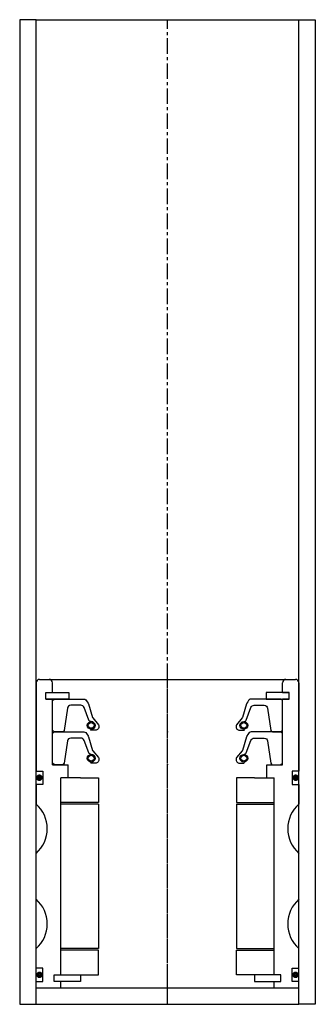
# Model space of a CAD drawing. Extents: x -45 to 45, y -10 to 290.
import ezdxf

# ---------------------------------------------------------------- set-up
doc = ezdxf.new("R2010")
doc.units = 0
doc.header["$LTSCALE"] = 0.15
doc.linetypes.add('CENTER', pattern=[50.8, 31.75, -6.35, 6.35, -6.35])
doc.layers.get('0').update_dxf_attribs({"linetype": 'CONTINUOUS'})
doc.layers.add('CENTER', color=9, linetype='CENTER')

msp = doc.modelspace()

# ---------------------------------------------------------------- linework, layer by layer
for p, q in [((-40, 290), (-45, 290)), ((-45, 290), (-45, -10)), ((-40, -10), (-40, 290)), ((-40, 290), (40, 290)), ((40, -10), (40, 290)), ((40, 290), (45, 290)), ((45, 290), (45, -10)), ((-40, 88), (-40, 61)), ((-39, 89), (39, 89)), ((-35, 85), (-35, 88)), ((35, 85), (35, 88)), ((40, 88), (40, 61)), ((-37, 83), (-37, 85)), ((-37, 85), (-35, 85)), ((-37, 83), (-37, 85)), ((-37, 85), (-35, 85)), ((-37, 83), (-37, 85)), ((-37, 85), (-35, 85)), ((-35, 85), (-30, 85)), ((-30, 85), (-30, 83)), ((35, 85), (30, 85)), ((30, 85), (30, 83)), ((35, 85), (37, 85)), ((37, 85), (35, 85)), ((37, 85), (35, 85)), ((37, 85), (35, 85)), ((37, 83), (37, 85)), ((37, 83), (37, 85)), ((37, 83), (37, 85)), ((37, 83), (37, 85)), ((-37, 83), (-35, 83)), ((-35, 83), (-37, 83)), ((-35, 83), (-37, 83)), ((-35, 63), (-35, 83)), ((-30, 83), (-35, 83)), ((30, 83), (35, 83)), ((35, 63), (35, 83)), ((35, 83), (37, 83)), ((37, 83), (35, 83)), ((35, 83), (37, 83)), ((35, 83), (37, 83)), ((-35, 63), (-30.25, 63)), ((-30.25, 59), (-30.25, 63)), ((30.25, 59), (30.25, 63)), ((30.25, 63), (35, 63)), ((-40, 61), (-38, 61)), ((-38, 61), (-38, 57)), ((40, 61), (38, 61)), ((38, 61), (38, 57)), ((-38, 57), (-40, 57)), ((-40, 57), (-40, 51)), ((-32.5, -1), (-32.5, 59)), ((-30.25, 59), (-32.5, 59)), ((-32.5, -1), (-32.5, 59)), ((-26.5, 59), (-32.5, 59)), ((-26.5, 59), (-21, 59)), ((-21, 59), (-21, 51.5)), ((26.5, 59), (21, 59)), ((21, 59), (21, 51.5)), ((26.5, 59), (32.5, 59)), ((30.25, 59), (32.5, 59)), ((32.5, -1), (32.5, 59)), ((32.5, -1), (32.5, 59)), ((38, 57), (40, 57)), ((40, 57), (40, 51)), ((-21, 51.5), (-32.5, 51.5)), ((-21, 51), (-32.5, 51)), ((-21, 51), (-21, 7)), ((21, 51.5), (32.5, 51.5)), ((21, 51), (21, 7)), ((21, 51), (32.5, 51)), ((-40, 22), (-40, 36)), ((40, 22), (40, 36)), ((-40, 1), (-40, 7)), ((-21, 7), (-32.5, 7)), ((-21, 6.5), (-32.5, 6.5)), ((-21, -1), (-21, 6.5)), ((21, 7), (32.5, 7)), ((21, -1), (21, 6.5)), ((21, 6.5), (32.5, 6.5)), ((40, 1), (40, 7)), ((-38, 1), (-40, 1)), ((-38, -3), (-38, 1)), ((38, -3), (38, 1)), ((38, 1), (40, 1)), ((-40, -5), (-40, -3)), ((-40, -3), (-38, -3)), ((-34.5, -3), (-34.5, -1)), ((-34.5, -1), (-32.5, -1)), ((-34.5, -3), (-34.5, -1)), ((-34.5, -1), (-32.5, -1)), ((-32.5, -3), (-34.5, -3)), ((-32.5, -3), (-34.5, -3)), ((-32.5, -1), (-26.5, -1)), ((-32.5, -5), (-32.5, -3)), ((-26.5, -3), (-32.5, -3)), ((-26.5, -1), (-26.5, -3)), ((-26.5, -1), (-21, -1)), ((26.5, -1), (21, -1)), ((32.5, -1), (26.5, -1)), ((26.5, -1), (26.5, -3)), ((26.5, -3), (32.5, -3)), ((34.5, -1), (32.5, -1)), ((34.5, -1), (32.5, -1)), ((32.5, -5), (32.5, -3)), ((32.5, -3), (34.5, -3)), ((32.5, -3), (34.5, -3)), ((34.5, -3), (34.5, -1)), ((34.5, -3), (34.5, -1)), ((40, -3), (38, -3)), ((40, -5), (40, -3)), ((-40, -5), (40, -5)), ((-45, -10), (-40, -10)), ((-40, -10), (40, -10)), ((45, -10), (40, -10))]:
    msp.add_line(p, q)
for points in [[(-35, 73.52), (-35, 82.52), (-34.5, 83.02), (-25.49, 83.02, -0.36857), (-24.51, 82.18), (-24.18, 81.76, 0.118812), (-24.09, 81.54), (-22.81, 77.36, -0.045671), (-22.76, 77.28), (-21.04, 75.2, -0.429276), (-21.5, 73.59, -0.114819), (-21.92, 73.49), (-23.24, 73.49, -1), (-23.24, 73.8, 1), (-23.24, 76.15, -0.279673), (-23.98, 76.6), (-25.41, 80.42, 0.323214), (-26.36, 81.1), (-29.45, 81.1, 0.376695), (-30.45, 80.23), (-31.46, 73.45, -0.377251), (-31.96, 73.01), (-34.5, 73.02)], [(35, 73.52), (35, 82.52), (34.5, 83.02), (25.49, 83.02, 0.36857), (24.5, 82.18), (24.18, 81.76, -0.118812), (24.09, 81.54), (22.81, 77.36, 0.045671), (22.76, 77.28), (21.03, 75.2, 0.429276), (21.5, 73.59, 0.114819), (21.92, 73.49), (23.24, 73.49, 1), (23.24, 73.8, -1), (23.24, 76.15, 0.279673), (23.98, 76.6), (25.41, 80.42, -0.323214), (26.36, 81.1), (29.45, 81.1, -0.376695), (30.45, 80.23), (31.46, 73.45, 0.377251), (31.96, 73.01), (34.5, 73.02)], [(-35, 63.52), (-35, 72.52), (-34.5, 73.02), (-25.49, 73.02, -0.36857), (-24.51, 72.18), (-24.18, 71.76, 0.118812), (-24.09, 71.54), (-22.81, 67.36, -0.045671), (-22.76, 67.28), (-21.04, 65.19, -0.429276), (-21.5, 63.59, -0.114819), (-21.92, 63.49), (-23.24, 63.49, -1), (-23.24, 63.8, 1), (-23.24, 66.15, -0.279673), (-23.98, 66.6), (-25.41, 70.42, 0.323214), (-26.36, 71.1), (-29.45, 71.1, 0.376695), (-30.45, 70.23), (-31.46, 63.45, -0.377251), (-31.96, 63.01), (-34.5, 63.02)], [(35, 63.52), (35, 72.52), (34.5, 73.02), (25.49, 73.02, 0.36857), (24.5, 72.18), (24.18, 71.76, -0.118812), (24.09, 71.54), (22.81, 67.36, 0.045671), (22.76, 67.28), (21.03, 65.19, 0.429276), (21.5, 63.59, 0.114819), (21.92, 63.49), (23.24, 63.49, 1), (23.24, 63.8, -1), (23.24, 66.15, 0.279673), (23.98, 66.6), (25.41, 70.42, -0.323214), (26.36, 71.1), (29.45, 71.1, -0.376695), (30.45, 70.23), (31.46, 63.45, 0.377251), (31.96, 63.01), (34.5, 63.02)]]:
    msp.add_lwpolyline(points, format="xyb", close=True)
at = {"const_width": 0.95}
for points in [[(-38.51, 59.04, -1), (-39.56, 59.04, -1)], [(38.51, 59.04, 1), (39.56, 59.04, 1)], [(-38.45, -1.02, -1), (-39.5, -1.02, -1)], [(38.45, -1.02, 1), (39.5, -1.02, 1)]]:
    msp.add_lwpolyline(points, format="xyb", close=True, dxfattribs=at)
for centre, radius in [((-23.24, 74.98), 1.17), ((-23.24, 74.98), 0.881), ((23.24, 74.98), 1.17), ((23.24, 74.98), 0.881), ((-23.24, 64.98), 1.17), ((23.24, 64.98), 1.17), ((-23.24, 64.98), 0.881), ((23.24, 64.98), 0.881)]:
    msp.add_circle(centre, radius)
for centre, radius, start, end in [((-39, 88), 1, 90, 180), ((-36, 88), 1, 0, 90), ((36, 88), 1, 90, 180), ((39, 88), 1, 0, 90), ((-46.61, 43.5), 10, 311.4096, 48.5904), ((46.61, 43.5), 10, 131.4096, 228.5904), ((-46.61, 14.5), 10, 311.4096, 48.5904), ((46.61, 14.5), 10, 131.4096, 228.5904)]:
    msp.add_arc(centre, radius, start, end)
for p in [(0, 73.02), (0, 63.02)]:
    msp.add_point(p)
at = {"layer": 'CENTER'}
for p, q in [((0, -10), (0, 290)), ((0, -5), (0, 89))]:
    msp.add_line(p, q, dxfattribs=at)

doc.saveas('drawing.dxf')
